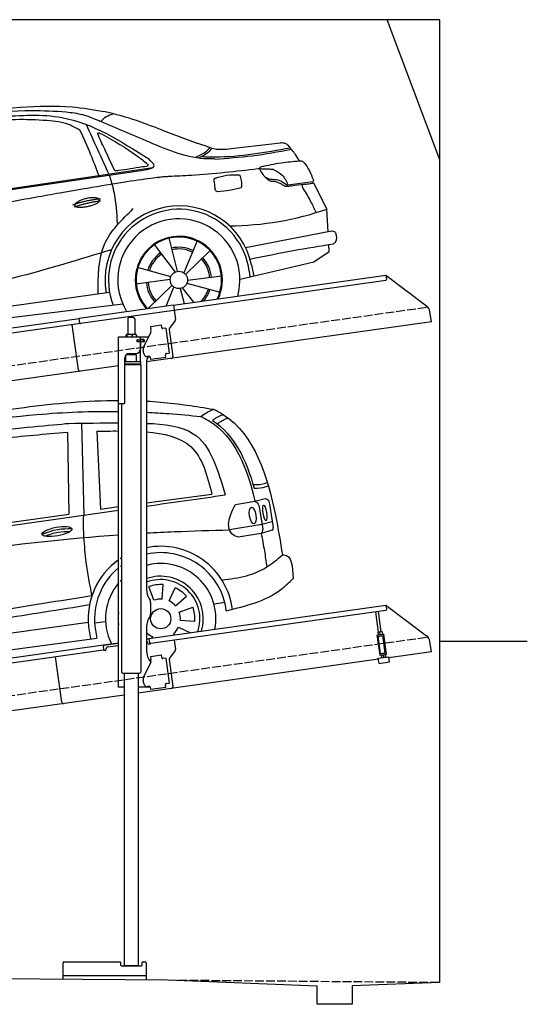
# Model space of a CAD drawing. Extents: x 200 to 6000, y 125 to 5750.
# Tile 2 of 2: x 3100 to 6000, y 125 to 5750. Entities that reach past the tile are written whole.
import ezdxf

# ---------------------------------------------------------------- set-up
doc = ezdxf.new("R2010")
doc.units = 0
doc.header["$LTSCALE"] = 10
doc.header["$MEASUREMENT"] = 0
doc.linetypes.add('GEN3', pattern=[6.25, 5, -1.25])
doc.layers.get('0').update_dxf_attribs({"linetype": 'CONTINUOUS'})
for name, color, linetype in [('3', 6, 'GEN3'), ('CAR', 1, 'CONTINUOUS'), ('SICHTBARE_KANTEN_DIN_', 7, 'CONTINUOUS')]:
    doc.layers.add(name, color=color, linetype=linetype)
doc.layers.add('AM_0', color=7, linetype='CONTINUOUS', lineweight=50)

# ---------------------------------------------------------------- blocks, each defined once
blk = doc.blocks.new('car_150_')
at = {"layer": 'CAR'}
for p, q in [((6993.7, 5277.2), (7129.2, 5288.8)), ((8349.8, 5065.2), (8614.8, 5095.9)), ((5703.5, 4603.8), (7806, 4931.3)), ((5748.6, 4619.9), (7887.1, 4949.3)), ((8659.8, 4857.1), (8801.1, 4877.5)), ((8805, 4869.2), (8883.2, 4720.4)), ((8891.2, 4589.9), (8883.2, 4720.4)), ((7897.5, 4510.1), (8019.3, 4353.9)), ((8033.2, 4358.3), (7982.9, 4548.5)), ((8143.1, 4534), (8068.7, 4350.5)), ((8898.1, 4478.2), (8895.6, 4518.3)), ((8079.5, 4340.6), (8219, 4479.2)), ((8810.7, 4417.6), (8898.1, 4478.2)), ((8391.6, 4316.2), (8810.7, 4417.6)), ((8455.6, 4397.8), (8469.1, 4334.6)), ((7994.7, 4327.2), (7804.9, 4378.7)), ((8286.5, 4333.3), (8090.4, 4305.9)), ((8442.3, 4361.7), (8446.4, 4329.7)), ((7795.4, 4285.5), (7991.5, 4312.9)), ((8002.4, 4278.2), (7867.9, 4144.6)), ((8087.2, 4291.6), (8277, 4240.1)), ((7646, 4233.7), (5761.2, 3956.2)), ((7969.2, 4159.6), (8013.2, 4268.3)), ((8048.7, 4260.5), (8071.6, 4173.8)), ((8127.2, 4182.1), (8062.7, 4264.8)), ((5689.3, 3904.2), (7721.3, 4169.7))]:
    blk.add_line(p, q, dxfattribs=at)
blk.add_circle((8041, 4309.4), 49.6, dxfattribs=at)
for centre, radius, start, end in [((8042.2, 4309.4), 422.7, 12.065, 190.707), ((8042.2, 4309.4), 403.4, 7.4461, 201.5292), ((8307.4, 6330.9), 1710.3, 270.6601, 289.6726), ((8041, 4309.4), 348.9, 345.0424, 211.6777), ((8041, 4309.4), 249, 334.6275, 221.995), ((8041, 4309.4), 244.1, 333.8517, 222.7626), ((8041, 4309.4), 186.2, 124.7762, 163.2667), ((8041, 4309.4), 176.5, 124.6018, 163.1816), ((8041, 4309.4), 186.2, 64.7762, 103.2667), ((8041, 4309.4), 176.5, 64.6018, 103.1816), ((8041, 4309.4), 176.5, 4.6018, 43.1816), ((8041, 4309.4), 186.2, 4.7762, 43.2667), ((8041, 4309.4), 186.2, 184.7762, 223.2667), ((8041, 4309.4), 176.5, 184.6018, 223.1816), ((8041, 4309.4), 176.5, 316.6896, 343.1816), ((8041, 4309.4), 186.2, 320.3371, 343.2667)]:
    blk.add_arc(centre, radius, start, end, dxfattribs=at)
for points, degree, knots in [([(7129.2, 5288.8), (7228.1, 5294.9), (7387.4, 5304.7), (7544.3, 5278.3), (7603.8, 5268.4)], 3, [0, 0, 0, 0, 296.050466, 476.332401, 476.332401, 476.332401, 476.332401]), ([(6590.3, 5194.3), (6790.1, 5231.4), (7055.2, 5280.6), (7323.2, 5267.8), (7389.2, 5264.7)], 3, [0, 0, 0, 0, 605.994997, 803.781644, 803.781644, 803.781644, 803.781644]), ([(7010.2, 5233), (7130.8, 5242.4), (7438, 5266.3), (7702.5, 5100), (7863.2, 4999)], 3, [0, 0, 0, 0, 355.261483, 904.814862, 904.814862, 904.814862, 904.814862]), ([(7389.2, 5264.7), (7420.8, 5260.7), (7486.1, 5252.6), (7547.1, 5227.9), (7578.6, 5215.1)], 3, [0, 0, 0, 0, 95.129403, 196.544102, 196.544102, 196.544102, 196.544102]), ([(7590.1, 5210.4), (7598.8, 5221.2), (7616.6, 5243), (7643.8, 5250.6), (7657.5, 5254.4)], 3, [0, 0, 0, 0, 40.483158, 82.304269, 82.304269, 82.304269, 82.304269]), ([(8191, 5074.7), (8107.9, 5098.3), (7930.3, 5167), (7746.4, 5237.4), (7603.8, 5268.4)], 3, [5.571538, 5.571538, 5.571538, 5.571538, 32.165526, 64.936902, 64.936902, 64.936902, 64.936902]), ([(7280.4, 5213.4), (7220.4, 5216.3), (7078, 5223.2), (6937, 5200.9), (6855.4, 5188)], 3, [0, 0, 0, 0, 179.578451, 426.729981, 426.729981, 426.729981, 426.729981]), ([(7469.5, 5159.8), (7450.1, 5170.8), (7392.1, 5203.7), (7325, 5209.6), (7280.4, 5213.4)], 3, [0, 0, 0, 0, 66.345015, 198.470892, 198.470892, 198.470892, 198.470892]), ([(8238.8, 5002.4), (8225.9, 5001.9), (8097.3, 4997.4), (7874.9, 5091.2), (7673.8, 5175.3), (7578.6, 5215.1)], 3, [0, 0, 0, 0, 38.601997, 385.248101, 697.121472, 697.121472, 697.121472, 697.121472]), ([(7582.2, 4896.4), (7565.7, 4939), (7531.3, 5028.2), (7490.7, 5114.7), (7469.5, 5159.8)], 3, [0, 0, 0, 0, 136.989327, 286.582756, 286.582756, 286.582756, 286.582756]), ([(7575.1, 5131.1), (7572.7, 5136.8), (7566.4, 5151.1), (7582.7, 5144.2), (7592.5, 5140)], 3, [0, 0, 0, 0, 14.214257, 36.026738, 36.026738, 36.026738, 36.026738]), ([(7668, 4935.3), (7650.2, 4969.8), (7620.8, 5036.6), (7588.5, 5099.8), (7575.1, 5131.1)], 3, [2.591518, 2.591518, 2.591518, 2.591518, 14.396583, 24.038621, 24.038621, 24.038621, 24.038621]), ([(7592.5, 5140), (7663.4, 5100.7), (7754.6, 5050.2), (7836.7, 4986.2), (7855.1, 4971.8)], 3, [0, 0, 0, 0, 242.296972, 312.074439, 312.074439, 312.074439, 312.074439]), ([(8213.4, 5067), (8204.8, 5057.5), (8180.8, 5030.7), (8147.4, 5016.7), (8125.8, 5007.6)], 3, [0, 0, 0, 0, 37.936628, 106.922734, 106.922734, 106.922734, 106.922734]), ([(8224.6, 5063.8), (8219.5, 5057.3), (8207.5, 5042.1), (8182.3, 5022), (8161, 5011.9), (8149.7, 5006.6)], 3, [0, 0, 0, 0, 24.71914, 58.083873, 95.394075, 95.394075, 95.394075, 95.394075]), ([(8163.6, 5014.3), (8190.3, 5013.8), (8360.5, 5010.7), (8528.5, 5042.5), (8670.3, 5069.3)], 3, [0, 0, 0, 0, 79.824219, 510.28314, 510.28314, 510.28314, 510.28314]), ([(8191, 5074.7), (8205.8, 5069.3), (8256.7, 5050.7), (8311.1, 5059.2), (8349.8, 5065.2)], 3, [0, 0, 0, 0, 46.804205, 160.961784, 160.961784, 160.961784, 160.961784]), ([(8659.2, 5083.2), (8653.8, 5087.2), (8640.8, 5096.8), (8624.4, 5096.2), (8614.8, 5095.9)], 3, [0, 0, 0, 0, 19.609343, 47.348199, 47.348199, 47.348199, 47.348199]), ([(8723.8, 4994.4), (8716.5, 5006.5), (8697.8, 5038.1), (8673.9, 5066), (8659.2, 5083.2)], 3, [0, 0, 0, 0, 42.278278, 110.016544, 110.016544, 110.016544, 110.016544]), ([(8240.9, 5001), (8312.1, 5006.7), (8458.8, 5018.5), (8603.3, 5046.3), (8677.8, 5060.7)], 3, [0, 0, 0, 0, 213.973217, 441.202015, 441.202015, 441.202015, 441.202015]), ([(7827.4, 4952.7), (7804.1, 4948.8), (7758.6, 4941.2), (7712.9, 4934.3), (7690.7, 4930.9)], 3, [0, 0, 0, 0, 70.948783, 138.444185, 138.444185, 138.444185, 138.444185]), ([(7806, 4931.3), (7851.9, 4937.1), (7921.3, 4946), (7877.9, 4985.6), (7863.2, 4999)], 3, [0, 0, 0, 0, 93.644646, 141.842533, 141.842533, 141.842533, 141.842533]), ([(7855.1, 4971.8), (7856.9, 4969.4), (7866.6, 4956.8), (7844.9, 4954.5), (7827.4, 4952.7)], 3, [0, 0, 0, 0, 8.218705, 42.579443, 42.579443, 42.579443, 42.579443]), ([(8499.4, 4953.2), (8499.6, 4954.1), (8500.1, 4956.8), (8502.7, 4957.8), (8504.4, 4958.4)], 3, [0, 0, 0, 0, 2.821477, 7.666518, 7.666518, 7.666518, 7.666518]), ([(8514.3, 4920.1), (8507.6, 4929.7), (8500.3, 4940.1), (8499.5, 4952.2), (8499.4, 4953.2)], 3, [0, 0, 0, 0, 33.566473, 36.446484, 36.446484, 36.446484, 36.446484]), ([(8504.4, 4958.4), (8507.8, 4959.8), (8513.2, 4962), (8519, 4963.1), (8521.1, 4963.5)], 3, [0, 0, 0, 0, 10.993467, 17.505662, 17.505662, 17.505662, 17.505662]), ([(8521.1, 4963.5), (8558.7, 4971.4), (8629.4, 4986.3), (8701.3, 4992.4), (8734.9, 4995.3)], 3, [0, 0, 0, 0, 115.283952, 216.335245, 216.335245, 216.335245, 216.335245]), ([(8734.9, 4995.3), (8735.5, 4995.3), (8742.3, 4994.7), (8774, 4959.5), (8789.9, 4921.4), (8803.6, 4888.9)], 3, [0, 0, 0, 0, 1.734697, 20.495648, 128.700618, 128.700618, 128.700618, 128.700618]), ([(7687.8, 4631.1), (7684.2, 4688.1), (7678.4, 4781.5), (7650.4, 4870.6), (7639.4, 4905.3)], 3, [0, 0, 0, 0, 170.454794, 279.374153, 279.374153, 279.374153, 279.374153]), ([(7690.7, 4930.9), (7682.9, 4929), (7673.3, 4926.7), (7668.9, 4934), (7668, 4935.3)], 3, [0, 0, 0, 0, 20.033107, 24.561149, 24.561149, 24.561149, 24.561149]), ([(8489.1, 4946.9), (8362.2, 4931.3), (8192.7, 4910.5), (8022.3, 4901.3), (7979.4, 4899)], 3, [0, 0, 0, 0, 383.276615, 511.9713, 511.9713, 511.9713, 511.9713]), ([(8244.9, 4892.1), (8266.5, 4899), (8311.3, 4913.4), (8358.3, 4912.8), (8382.6, 4912.4)], 3, [0, 0, 0, 0, 67.706114, 140.005181, 140.005181, 140.005181, 140.005181]), ([(8382.6, 4912.4), (8386.9, 4901.5), (8396, 4877.8), (8394.2, 4852.5), (8393.3, 4838.9)], 3, [0, 0, 0, 0, 34.900949, 75.090232, 75.090232, 75.090232, 75.090232]), ([(8645.2, 4860.1), (8634.4, 4868.9), (8603, 4892.4), (8542.9, 4879.7), (8521, 4910.7), (8514.3, 4920.1)], 3, [0.658544, 0.658544, 0.658544, 0.658544, 4.748765, 12.290755, 15.589596, 15.589596, 15.589596, 15.589596]), ([(8581.1, 4874.9), (8574.1, 4874.8), (8553.6, 4874.6), (8539.3, 4890.4), (8529.9, 4900.7)], 3, [0, 0, 0, 0, 20.376363, 59.606847, 59.606847, 59.606847, 59.606847]), ([(8578.5, 4942.4), (8595.8, 4933.8), (8633.1, 4915.4), (8650.5, 4877.5), (8659.8, 4857.1)], 3, [0, 0, 0, 0, 56.143574, 121.02194, 121.02194, 121.02194, 121.02194]), ([(8245.8, 4892.2), (8242.8, 4891.2), (8235.4, 4888.9), (8236.5, 4880.8), (8237.1, 4876.1)], 3, [0, 0, 0, 0, 8.69426, 20.870259, 20.870259, 20.870259, 20.870259]), ([(8393.3, 4838.9), (8371.3, 4832.7), (8327.5, 4820.2), (8282.1, 4816.4), (8259.4, 4814.5)], 3, [0, 0, 0, 0, 68.25117, 136.398239, 136.398239, 136.398239, 136.398239]), ([(8629.7, 4855.7), (8623.1, 4860), (8608.2, 4869.6), (8590.8, 4873), (8581.1, 4874.9)], 3, [0, 0, 0, 0, 23.382166, 52.652276, 52.652276, 52.652276, 52.652276]), ([(8664.2, 4847.7), (8660, 4847.2), (8647.9, 4845.9), (8636.9, 4851.8), (8629.7, 4855.7)], 3, [0, 0, 0, 0, 12.334473, 36.077303, 36.077303, 36.077303, 36.077303]), ([(8645.2, 4860.1), (8647, 4858.9), (8651.5, 4856.3), (8656.7, 4856.7), (8659.8, 4857.1)], 3, [0.11133, 0.11133, 0.11133, 0.11133, 0.733961, 1.64284, 1.64284, 1.64284, 1.64284]), ([(8752.5, 4860.5), (8727.9, 4857.2), (8698.8, 4853.2), (8669.8, 4848.6), (8664.2, 4847.7)], 3, [0, 0, 0, 0, 7.10149, 8.807008, 8.807008, 8.807008, 8.807008]), ([(8759.3, 4861.5), (8751.5, 4860.6), (8734.7, 4858.6), (8743.2, 4843.3), (8747.8, 4835.1)], 3, [0, 0, 0, 0, 18.78232, 40.52492, 40.52492, 40.52492, 40.52492]), ([(8757.3, 4861.2), (8766.9, 4862.5), (8782.9, 4864.6), (8798.7, 4867.9), (8805, 4869.2)], 3, [0, 0, 0, 0, 29.138804, 48.348385, 48.348385, 48.348385, 48.348385]), ([(8803.6, 4888.9), (8804.6, 4886.7), (8806.7, 4882.3), (8803, 4879.1), (8801.1, 4877.5)], 3, [0, 0, 0, 0, 6.560892, 13.117252, 13.117252, 13.117252, 13.117252]), ([(8260.3, 4814.7), (8256.8, 4815.3), (8246, 4817.1), (8244, 4829), (8242.7, 4837)], 3, [0, 0, 0, 0, 9.934216, 31.059147, 31.059147, 31.059147, 31.059147]), ([(8747.8, 4835.1), (8762.5, 4811.6), (8789.4, 4768.5), (8811, 4722.5), (8820.8, 4701.6)], 3, [0, 0, 0, 0, 83.27798, 152.299671, 152.299671, 152.299671, 152.299671]), ([(7442.5, 4729.7), (7440.4, 4737.7), (7458.8, 4757), (7537.7, 4789), (7634.5, 4769.9), (7553.7, 4725.9), (7469.8, 4714.2), (7444.6, 4721.7), (7442.5, 4729.7)], 5, [0, 0, 0, 0, 0, 0, 0.300106, 0.500106, 0.700106, 1, 1, 1, 1, 1, 1]), ([(7581.1, 4224.1), (7579.8, 4324.9), (7577.1, 4516.8), (7713.1, 4650.8), (7777.7, 4714.5)], 3, [0, 0, 0, 0, 288.299349, 549.189347, 549.189347, 549.189347, 549.189347]), ([(8935.7, 4582.7), (8934.4, 4584.7), (8925.5, 4598.3), (8907, 4593.8), (8891.2, 4589.9)], 3, [0, 0, 0, 0, 6.947087, 47.332504, 47.332504, 47.332504, 47.332504]), ([(8922.6, 4523), (8927.9, 4526.8), (8946.9, 4540.2), (8940.4, 4564.9), (8935.7, 4582.7)], 3, [0, 0, 0, 0, 18.607322, 66.126339, 66.126339, 66.126339, 66.126339]), ([(8446.2, 4431.7), (8528.5, 4449), (8686.8, 4482.3), (8846.1, 4509.8), (8922.6, 4523)], 3, [0, 0, 0, 0, 252.396589, 485.064773, 485.064773, 485.064773, 485.064773]), ([(7654.8, 4478.5), (7470.6, 4420.5), (6844.5, 4223.3), (6193.7, 4129.8), (5734.4, 4063.7)], 3, [0, 0, 0, 0, 579.00444, 1967.110779, 1967.110779, 1967.110779, 1967.110779])]:
    blk.add_open_spline(points, degree=degree, knots=knots, dxfattribs=at)
for points, degree in [([(7639.4, 4905.3), (7594.8, 5000.9), (7550.3, 5096.5), (7505.7, 5192.1)], 3), ([(7979.4, 4899), (7725, 4888.3), (5338.8, 4399.4)], 2), ([(8578.5, 4942.4), (8576.8, 4945.2), (8489.1, 4946.9)], 2), ([(8237.1, 4876.1), (8239, 4863.1), (8240.8, 4850), (8242.7, 4837)], 3), ([(8805, 4869.2), (8803.7, 4871.9), (8802.4, 4874.7), (8801.1, 4877.5)], 3), ([(7432.9, 4733.6), (7502, 4760.2), (7591.2, 4770)], 2), ([(7441.9, 4722), (7513, 4747.3), (7590.2, 4757.9)], 2), ([(8891.2, 4589.9), (8734.4, 4558.1), (8577.5, 4526.3), (8420.6, 4494.5)], 3)]:
    blk.add_open_spline(points, degree=degree, dxfattribs=at)
blk = doc.blocks.new('CAR_EG')
at = {"layer": 'CAR'}
for p, q in [((34639.7, 2740.1), (34652.1, 2215)), ((34559.8, 2688), (34567.6, 2220.6)), ((34726.8, 2694.7), (34748.7, 2249.2)), ((35011.8, 2284.1), (35385, 2333.6)), ((35630.7, 2294.7), (35688.5, 2309)), ((34748.7, 2249.2), (34851.8, 2262.9)), ((35518.8, 2275.9), (35630.7, 2294.7)), ((35655.1, 2262.7), (35674.7, 2133.9)), ((35714.1, 2277.1), (35734.7, 2143.7)), ((33852.2, 2120.1), (34567.6, 2220.6)), ((35670.5, 2160.2), (35485.3, 2130)), ((35729.9, 2176.6), (35670.5, 2160.2)), ((35666.2, 2110), (35534.7, 2089.5)), ((35729.3, 2128.1), (35666.2, 2110)), ((35053.8, 1727.9), (35025.3, 1806.1)), ((35100, 1734.4), (35105.8, 1817.4)), ((35139.6, 1724.2), (35174.8, 1799.6)), ((35176.9, 1696.1), (35239.7, 1750.7)), ((35197.6, 1660.9), (35275.8, 1689.3)), ((35399.1, 1708.7), (35459.1, 1717.1)), ((32765, 1337.2), (34678.2, 1603.8)), ((34680.4, 1576.3), (34691.1, 1507.2)), ((34716.5, 1598.7), (34776.5, 1607.1)), ((34716.8, 1579.5), (34728.2, 1512.2)), ((34980.2, 1630.3), (34978.9, 1630.4)), ((35193.9, 1575), (35262.7, 1542.9)), ((35204.1, 1614.6), (35287.1, 1608.8)), ((35044.7, 1520.8), (35040.5, 1511.7)), ((35165.8, 1537.8), (35172.3, 1530.2)), ((32742.6, 1242.5), (34728.2, 1512.2))]:
    blk.add_line(p, q, dxfattribs=at)
blk.add_circle((35092.2, 1622.5), 57.7, dxfattribs=at)
for centre, radius, start, end in [((35091.7, 1622.4), 413.9, 7.4502, 101.132), ((35091.7, 1622.4), 413.9, 122.5773, 124.0774), ((35092.1, 1622.5), 377.8, 6.9984, 102.2781), ((35091.7, 1622.4), 413.9, 125.4253, 186.406), ((35092.1, 1622.5), 377.8, 129.5051, 186.5391), ((35092.1, 1622.5), 377.8, 126.2281, 127.9499), ((35092.2, 1622.5), 315.6, 349.0523, 104.7507), ((35092.2, 1622.5), 242.9, 343.0405, 109.3227), ((35092.2, 1622.5), 315.6, 139.5971, 206.9477), ((35092.2, 1622.5), 315.6, 135.0283, 137.4054), ((35092.2, 1622.5), 223.8, 340.7386, 111.0496), ((35092.2, 1622.5), 195.4, 86, 110), ((35092.2, 1622.5), 195.4, 41, 65), ((35092.2, 1622.5), 112.2, 86, 110), ((35092.2, 1622.5), 112.2, 41, 65), ((35092.2, 1622.5), 195.4, 356, 20), ((35092.2, 1622.5), 242.9, 171.7421, 188.2579), ((35092.2, 1622.5), 112.2, 356, 20), ((35092.2, 1622.5), 112.2, 311, 335), ((35092.2, 1622.5), 112.2, 224.2663, 245)]:
    blk.add_arc(centre, radius, start, end, dxfattribs=at)
for centre, major_axis, ratio in [((35618.1, 2211.7), (-7.7, 47.6), 0.380274), ((35686.7, 2227.1), (-7.2, 44.5), 0.21161), ((34499.5, 2120.6), (-85, -15.3), 0.28676)]:
    blk.add_ellipse(centre, major_axis=major_axis, ratio=ratio, dxfattribs=at)
for points, knots in [([(33596.2, 2718.6), (33833.8, 2759.2), (34248.6, 2830.2), (34671.7, 2869.7), (34851.8, 2870.2)], [0, 0, 0, 0, 724.09838, 1264.268143, 1264.268143, 1264.268143, 1264.268143]), ([(35011.8, 2866.1), (35038.1, 2864.7), (35166.1, 2855.5), (35293.3, 2835.6), (35394.4, 2819.7)], [1424.465745, 1424.465745, 1424.465745, 1424.465745, 1503.595542, 1810.064944, 1810.064944, 1810.064944, 1810.064944]), ([(35321.7, 2778.2), (35342.8, 2792.7), (35366, 2808.7), (35392, 2818.8), (35394.4, 2819.7)], [0, 0, 0, 0, 76.349046, 83.782466, 83.782466, 83.782466, 83.782466]), ([(35394.4, 2819.7), (35413.4, 2809.6), (35623.4, 2697.4), (35727.5, 2349.6), (35775.9, 2061.2), (35787.3, 1987)], [0, 0, 0, 0, 64.276315, 710.727442, 938.589682, 938.589682, 938.589682, 938.589682]), ([(33641.3, 2687.7), (33888.6, 2727.9), (34289.4, 2793.1), (34696.2, 2808.8), (34851.8, 2807)], [0, 0, 0, 0, 750.99467, 1217.35525, 1217.35525, 1217.35525, 1217.35525]), ([(35011.8, 2802.3), (35054.1, 2800.3), (35157.6, 2794), (35260.7, 2784.1), (35321.7, 2778.2)], [1377.255793, 1377.255793, 1377.255793, 1377.255793, 1504.323614, 1688.05271, 1688.05271, 1688.05271, 1688.05271]), ([(35321.7, 2778.2), (35336.3, 2770.8), (35510.1, 2682.4), (35587.5, 2480.4), (35630.7, 2294.7)], [0, 0, 0, 0, 48.860332, 582.287096, 582.287096, 582.287096, 582.287096]), ([(35387.3, 2755), (35405.2, 2768.5), (35425, 2782.3), (35447.9, 2789.2), (35447.9, 2789.2)], [11.054346, 11.054346, 11.054346, 11.054346, 77.145156, 82.826799, 82.826799, 82.826799, 82.826799]), ([(35415.1, 2735.6), (35432.4, 2748.6), (35451.7, 2761.7), (35473.8, 2768.4), (35477.3, 2769.4)], [13.409392, 13.409392, 13.409392, 13.409392, 77.145156, 82.826799, 82.826799, 82.826799, 82.826799]), ([(33203.6, 2456.4), (33274.2, 2503.5), (33505.2, 2604.9), (34003.4, 2687.4), (34469.5, 2730.1), (34567.3, 2738.8)], [0, 0, 0, 0, 57.768711, 889.406275, 1467.79431, 1467.79431, 1467.79431, 1467.79431]), ([(35011.8, 2738.7), (35109.5, 2735.6), (35350.5, 2712.4), (35419.6, 2471.8), (35460.3, 2330)], [442.147822, 442.147822, 442.147822, 442.147822, 716.95363, 1111.278446, 1111.278446, 1111.278446, 1111.278446]), ([(33855.2, 2598.7), (33961.7, 2617.6), (34195, 2659.1), (34431.3, 2677.8), (34559.8, 2688)], [0, 0, 0, 0, 324.185882, 710.565468, 710.565468, 710.565468, 710.565468]), ([(35011.8, 2690), (35108.9, 2682.3), (35306.7, 2639.4), (35358.1, 2438.7), (35385, 2333.6)], [277.078801, 277.078801, 277.078801, 277.078801, 547.768352, 845.442932, 845.442932, 845.442932, 845.442932]), ([(35620, 2390.1), (35643.9, 2386.1), (35679.3, 2392.1), (35696.9, 2398.4), (35700.1, 2401.6)], [16.339016, 16.339016, 16.339016, 16.339016, 83.836398, 97.62384, 97.62384, 97.62384, 97.62384]), ([(35626.2, 2367.7), (35650.3, 2368), (35676.3, 2369.6), (35702.4, 2381.4), (35706.2, 2383.7)], [14.612863, 14.612863, 14.612863, 14.612863, 83.836398, 97.62384, 97.62384, 97.62384, 97.62384]), ([(35688.3, 2309.2), (35693.6, 2308.1), (35709.1, 2304.7), (35712.1, 2288.1), (35714.1, 2277.1)], [0, 0, 0, 0, 15.105317, 44.64506, 44.64506, 44.64506, 44.64506]), ([(35534.7, 2089.5), (35521, 2094.1), (35499.1, 2101.5), (35473.5, 2149.2), (35486.8, 2212.3), (35509.3, 2257.1), (35518.8, 2275.9)], [0, 0, 0, 0, 41.338963, 66.388398, 154.515785, 218.271425, 218.271425, 218.271425, 218.271425]), ([(35630.7, 2294.7), (35634.1, 2292.5), (35645.7, 2285.2), (35651.1, 2272.1), (35654.9, 2263)], [0, 0, 0, 0, 11.938041, 40.636138, 40.636138, 40.636138, 40.636138]), ([(34653.8, 2086.3), (34652.7, 2107), (34650.4, 2149.9), (34651.5, 2192.8), (34652.1, 2215)], [0, 0, 0, 0, 62.134738, 128.77888, 128.77888, 128.77888, 128.77888]), ([(34414.7, 2105.9), (34444.4, 2117), (34498.7, 2137.2), (34556.5, 2137.7), (34582.7, 2138)], [0, 0, 0, 0, 94.349912, 172.189199, 172.189199, 172.189199, 172.189199]), ([(35729.9, 2128.6), (35731.5, 2130.3), (35735.3, 2134.4), (35735, 2140), (35734.8, 2143.3)], [0, 0, 0, 0, 6.733157, 16.071322, 16.071322, 16.071322, 16.071322]), ([(32657.7, 1810.8), (32801.3, 1833.7), (33529.6, 1949.8), (34261.4, 2059.7), (34851.8, 2102.1)], [0, 0, 0, 0, 436.512598, 2212.794207, 2212.794207, 2212.794207, 2212.794207]), ([(34429.5, 2094.8), (34454.7, 2104.1), (34502, 2120.2), (34552, 2121.5), (34575.3, 2121.7)], [14.4466, 14.4466, 14.4466, 14.4466, 94.349912, 163.782287, 163.782287, 163.782287, 163.782287]), ([(34699.2, 1755.6), (34687.1, 1818.8), (34666.1, 1928.2), (34657.5, 2039.3), (34653.8, 2086.3)], [0, 0, 0, 0, 192.694408, 334.004566, 334.004566, 334.004566, 334.004566]), ([(35011.8, 2112.5), (35064.7, 2115.5), (35222.4, 2123.3), (35380.3, 2127.3), (35485.3, 2130)], [2373.184352, 2373.184352, 2373.184352, 2373.184352, 2532.063256, 2847.072184, 2847.072184, 2847.072184, 2847.072184]), ([(35666.2, 2110), (35669, 2112.8), (35675.5, 2119.3), (35675, 2128.6), (35674.7, 2133.9)], [0, 0, 0, 0, 11.437525, 26.438325, 26.438325, 26.438325, 26.438325]), ([(35666.2, 2110), (35672.7, 2076.7), (35685, 2013.1), (35693.7, 1949), (35697.9, 1918.4)], [0, 0, 0, 0, 101.656984, 194.273962, 194.273962, 194.273962, 194.273962]), ([(35441.3, 1844.4), (35489, 1850), (35578.3, 1860.3), (35697.6, 1911.2), (35758.5, 1962.6), (35787.2, 1987)], [0, 0, 0, 0, 143.496133, 268.98521, 381.663458, 381.663458, 381.663458, 381.663458]), ([(35787.2, 1987), (35790.1, 1987.2), (35842.2, 1991.7), (35845.3, 1919.7), (35848.1, 1851.6)], [0, 0, 0, 0, 8.375582, 154.052329, 154.052329, 154.052329, 154.052329]), ([(35467.1, 1668.5), (35579.2, 1695.7), (35722.4, 1730.4), (35825.7, 1830), (35848.1, 1851.6)], [0, 0, 0, 0, 334.651477, 427.31153, 427.31153, 427.31153, 427.31153]), ([(32711.4, 1460.7), (32972.1, 1496.8), (33450.2, 1562.9), (34112.9, 1660.8), (34514.4, 1725.8), (34699.2, 1755.6)], [0, 0, 0, 0, 789.48509, 1447.853915, 2009.615295, 2009.615295, 2009.615295, 2009.615295]), ([(32738.3, 1414.9), (32999, 1451), (33477.1, 1517.1), (34126.3, 1613), (34514.4, 1675.6), (34685.8, 1703.3)], [0, 0, 0, 0, 789.48509, 1447.853915, 1968.782349, 1968.782349, 1968.782349, 1968.782349])]:
    blk.add_open_spline(points, degree=3, knots=knots, dxfattribs=at)
for points in [[(34567.3, 2738.8), (34660.7, 2740.2), (34754.2, 2741.5), (34851.8, 2741.2)], [(35387.3, 2755), (35513.1, 2675.3), (35581.5, 2528.6), (35626.2, 2367.7)], [(34726.8, 2694.7), (34767.9, 2695), (34809.1, 2695.3), (34851.8, 2695.1)], [(35011.8, 2266.3), (35161.3, 2287.5), (35310.8, 2308.7), (35460.3, 2330)], [(32710, 1939.3), (33423.9, 2040.7), (34137.9, 2142.1), (34851.8, 2243.5)]]:
    blk.add_open_spline(points, degree=3, dxfattribs=at)

msp = doc.modelspace()

# ---------------------------------------------------------------- linework, layer by layer
for p, q in [((5500, 4950), (5200, 5750)), ((3979, 4119.4), (5192.1, 4289.9)), ((5192.1, 4289.9), (5195.6, 4265.1)), ((5192.1, 4289.9), (5424, 4115.1)), ((5191.3, 4259.5), (3980.2, 4089.3)), ((3439.2, 4044.5), (3978.9, 4120.4)), ((3978.9, 4120.4), (3983.2, 4089.7)), ((3980.2, 4089.3), (3446.5, 4014.3)), ((3727.2, 4050.6), (3747.2, 4050.6)), ((3983.2, 4089.7), (3990.3, 4039.3)), ((5451.7, 4023.4), (5443.4, 4082.1)), ((960.5, 3695.2), (3439.3, 4043.6)), ((3446.5, 4014.3), (960.5, 3664.9)), ((3435.1, 3750.1), (3398.9, 4007.6)), ((3443.1, 4016.8), (3439.2, 4044.5)), ((3717.2, 4040.6), (3717.2, 3950.6)), ((3757.2, 4040.6), (3757.2, 3950.6)), ((5451.7, 4023.4), (3825.2, 3794.8)), ((3847.1, 3997.9), (3909.5, 4006.6)), ((3847.1, 3997.9), (3849.4, 3982)), ((3911.8, 3990.8), (3909.5, 4006.6)), ((3988.3, 4031.9), (3955, 3987.7)), ((3665.2, 3937.6), (3836.6, 3937.6)), ((3665.2, 3557.6), (3665.2, 3937.6)), ((3707.3, 3948.2), (3707.3, 3937.6)), ((3728, 3950.6), (3710, 3950.6)), ((3713, 3948.2), (3713, 3937.6)), ((3755, 3950.6), (3728, 3950.6)), ((3742.9, 3948.2), (3742.9, 3937.6)), ((3764.7, 3950.6), (3755, 3950.6)), ((3767.1, 3948.2), (3767.1, 3937.6)), ((3790.2, 3922.1), (3790.2, 3937.6)), ((3809, 3883.5), (3846.5, 3957.1)), ((3850, 3977.8), (3849.4, 3982)), ((3911.8, 3990.8), (3911.9, 3989.8)), ((3917.5, 3985.5), (3918.5, 3985.7)), ((3934.4, 3987.9), (3918.5, 3985.7)), ((3934.4, 3987.9), (3954.4, 3845.3)), ((3953.1, 3980.3), (3974.8, 3826)), ((3773.8, 3921.6), (3770.2, 3921.6)), ((3808.2, 3909.6), (3770.3, 3909.6)), ((3771.2, 3911.8), (3771.2, 3919)), ((3773.8, 3921.6), (3786.2, 3921.6)), ((3786.2, 3909.1), (3773.8, 3909.1)), ((3774.2, 3921.6), (3774.2, 3909.6)), ((3788.2, 3921.6), (3786.2, 3921.6)), ((3788.2, 3921.6), (3789.2, 3921.6)), ((3789.2, 3927.6), (3789.2, 3924.6)), ((3789.9, 3921.6), (3789.2, 3921.6)), ((3789.2, 3909.6), (3789.2, 3921.6)), ((3789.2, 3906.1), (3789.2, 3867.6)), ((3807.5, 3921.6), (3789.9, 3921.6)), ((3809.2, 3922.1), (3790.2, 3922.1)), ((3790.2, 3794.7), (3790.2, 3909.1)), ((3809.2, 3909.1), (3790.2, 3909.1)), ((3807.5, 3921.6), (3808.2, 3921.6)), ((3808.2, 3909.6), (3808.2, 3921.6)), ((3810.2, 3921.1), (3810.2, 3910.1)), ((3767.2, 3834.6), (3707.2, 3833.9)), ((3707.2, 3794.7), (3707.2, 3833.9)), ((3719.2, 3834), (3719.2, 3841.6)), ((3726.2, 3842.6), (3764.2, 3842.6)), ((3755.2, 3834.5), (3755.2, 3842.6)), ((3767.2, 3794.6), (3767.2, 3834.6)), ((3808.3, 3843), (3805.5, 3862.8)), ((3838.8, 3827.1), (3830.9, 3825.9)), ((3933.3, 3837.3), (3933.5, 3836.3)), ((3935.7, 3820.5), (3933.5, 3836.3)), ((3938.6, 3843.1), (3937.6, 3842.9)), ((3938.6, 3843.1), (3954.4, 3845.3)), ((3665.2, 3772.4), (960.5, 3392.2)), ((3701.2, 3560.6), (3701.2, 3817.6)), ((3792.2, 3794.6), (3701.2, 3794.6)), ((3792.2, 3781.4), (3701.2, 3781.4)), ((3789.2, 3779.6), (3701.2, 3779.6)), ((3792.2, 3777.9), (3701.2, 3777.9)), ((3789.2, 3779.6), (3792.2, 3781.4)), ((3789.2, 3779.6), (3792.2, 3777.9)), ((3790.2, 3779.1), (3790.2, 3780.2)), ((3792.2, 3781.4), (3792.2, 3794.6)), ((3792.2, 3777.9), (3792.3, 2021.6)), ((3825.2, 3802.6), (3825.2, 2494.3)), ((3844.5, 3822.8), (3846.6, 3807.9)), ((3935.7, 3820.5), (3846.6, 3807.9)), ((3665.2, 1937.6), (3665.2, 3557.6)), ((3665.2, 3557.6), (3698.2, 3557.6)), ((3682.2, 3557.6), (3682.3, 2021.6)), ((3838.6, 2444.3), (3844.8, 2433.4)), ((3848.2, 2420.9), (3848.2, 2354.3)), ((3825.2, 2212.8), (5192.1, 2404.9)), ((5191.3, 2374.5), (3849.5, 2185.9)), ((5150.1, 2250.9), (5133.9, 2366.4)), ((5166, 2253.1), (5149.7, 2368.6)), ((5193.2, 2397), (5192.1, 2404.9)), ((5192.1, 2404.9), (5424, 2230.1)), ((5193.2, 2397), (5195.6, 2380.1)), ((3844.8, 2341.8), (3838.6, 2331)), ((3825.2, 2281), (3825.2, 2144.7)), ((5146.9, 2250.4), (5146.2, 2249.9)), ((5169.2, 2253.5), (5146.9, 2250.4)), ((5159.9, 2238.8), (5158.2, 2250.5)), ((5169.2, 2253.5), (5170, 2253.2)), ((5170, 2253.2), (5171.9, 2239.4)), ((3840.9, 2211), (3825.2, 2208.7)), ((3843.8, 2190.2), (3840.4, 2214.9)), ((3983.2, 2204.7), (3990.3, 2154.3)), ((5140.3, 2234.5), (5179.9, 2240.1)), ((5140.3, 2234.5), (5156.6, 2118.7)), ((5141.4, 2226.6), (5181, 2232.2)), ((5146.2, 2249.9), (5148.2, 2236.1)), ((5161.8, 2128.5), (5147.9, 2227.5)), ((5149, 2235.7), (5148.2, 2236.1)), ((5171.2, 2238.9), (5171.9, 2239.4)), ((5188.4, 2132.2), (5174.5, 2231.3)), ((5196.2, 2124.2), (5179.9, 2240.1)), ((5451.7, 2138.4), (5443.4, 2197.1)), ((960.5, 1810.2), (3577.9, 2178)), ((3577.2, 2147.6), (960.5, 1779.9)), ((3577.9, 2178), (3665.2, 2190.3)), ((3577.9, 2178), (3579.1, 2170.1)), ((3665.2, 2186.3), (3578.5, 2174.1)), ((3581.4, 2153.3), (3579.1, 2170.1)), ((3584.7, 2147.7), (3589.7, 2148.4)), ((3593.9, 2154), (3593.8, 2155)), ((3602.3, 2166.3), (3665.2, 2175.2)), ((3831.5, 2188.4), (3831.6, 2187.4)), ((3837.3, 2183.2), (3842.2, 2183.9)), ((3988.3, 2146.9), (3955, 2102.7)), ((5451.7, 2138.4), (5209.1, 2104.3)), ((3341, 1851.9), (3304.8, 2109.4)), ((3341, 1851.9), (3304.8, 2109.4)), ((3838.6, 2094.7), (3848.6, 2077.3)), ((3847.1, 2112.9), (3909.5, 2121.6)), ((3847.1, 2112.9), (3849.4, 2097)), ((3850, 2092.8), (3849.4, 2097)), ((3911.8, 2105.8), (3909.5, 2121.6)), ((3911.8, 2105.8), (3911.9, 2104.8)), ((3917.5, 2100.5), (3918.5, 2100.7)), ((3934.4, 2102.9), (3918.5, 2100.7)), ((3934.4, 2102.9), (3954.4, 1960.3)), ((3953.1, 2095.3), (3974.8, 1941)), ((5149.7, 2096), (3966.3, 1929.7)), ((5148.7, 2102.6), (5208.1, 2111)), ((5152.9, 2072.9), (5148.7, 2102.6)), ((5152.9, 2072.9), (5212.3, 2081.3)), ((5155.5, 2126.6), (5195.1, 2132.2)), ((5156.6, 2118.7), (5196.2, 2124.2)), ((5161.8, 2128.5), (5188.4, 2132.2)), ((5165.2, 2119.9), (5164.6, 2119.3)), ((5164.6, 2119.3), (5166.5, 2105.5)), ((5167.3, 2105.2), (5166.5, 2105.5)), ((5167.3, 2128.3), (5167.2, 2129.2)), ((5176.6, 2120), (5178.2, 2108.3)), ((5183.2, 2130.5), (5183.1, 2131.5)), ((5187.5, 2123), (5188.3, 2122.7)), ((5188.3, 2122.7), (5190.3, 2108.9)), ((5189.6, 2108.4), (5190.3, 2108.9)), ((5212.3, 2081.3), (5208.1, 2111)), ((3809, 1998.5), (3846.5, 2072.1)), ((3689.3, 2014.6), (3682.3, 2021.6)), ((3785.3, 2014.6), (3689.3, 2014.6)), ((3697.3, 2014.6), (3697.4, 348.6)), ((3777.3, 2014.6), (3777.4, 348.7)), ((3785.3, 2014.6), (3792.3, 2021.6)), ((3808.3, 1958), (3805.5, 1977.8)), ((3697.3, 1937.6), (3665.2, 1937.6)), ((3844.5, 1937.6), (3777.3, 1937.6)), ((3966.3, 1929.7), (3777.3, 1903.1)), ((3838.8, 1942.1), (3830.9, 1940.9)), ((3844.5, 1937.8), (3846.6, 1922.9)), ((3935.7, 1935.5), (3846.6, 1922.9)), ((3933.3, 1952.3), (3933.5, 1951.3)), ((3935.7, 1935.5), (3933.5, 1951.3)), ((3938.6, 1958.1), (3937.6, 1957.9)), ((3938.6, 1958.1), (3954.4, 1960.3)), ((3697.3, 1891.9), (960.5, 1507.2)), ((3347.4, 269.7), (3347.4, 362.6)), ((3352.4, 367.6), (3672.4, 367.6)), ((3677.4, 347.6), (3677.4, 362.6)), ((3792.4, 342.6), (3682.4, 342.6)), ((3698.4, 347.6), (3697.4, 348.6)), ((3698.4, 347.6), (3776.4, 347.6)), ((3711.4, 347.6), (3711.4, 342.6)), ((3763.4, 347.6), (3763.4, 342.6)), ((3776.4, 347.6), (3777.4, 348.7)), ((3797.4, 362.6), (3797.4, 347.6)), ((3802.4, 367.6), (3817.4, 367.6)), ((3822.4, 362.6), (3822.4, 265.2)), ((200, 300), (3945, 264)), ((3822.4, 287.6), (3347.4, 287.6)), ((3945, 264), (4800, 229.9)), ((4800, 125), (4800, 229.9)), ((5500, 250), (4999.5, 229.9)), ((4999.5, 229.9), (5000, 125)), ((5000, 125), (4800, 125))]:
    msp.add_line(p, q)
for points in [[(3844.5, 3822.8, 0), (3844.5, 3822.8, 0), (3844.5, 3822.8, 0), (3844.5, 3822.8, 0), (3844.5, 3822.8, 0), (3844.5, 3822.8, 0), (3844.5, 3822.8, 0), (3844.5, 3822.8, 0), (3844.5, 3822.9, 0), (3844.5, 3822.9, 0), (3844.5, 3822.9, 0), (3844.5, 3822.9, 0), (3844.5, 3822.9, 0), (3844.5, 3822.9, 0), (3844.5, 3822.9, 0), (3844.5, 3822.9, 0), (3844.5, 3822.9, 0), (3844.5, 3822.9, 0), (3844.5, 3822.9, 0), (3844.5, 3822.9, 0), (3844.5, 3822.9, 0), (3844.5, 3823, 0), (3844.5, 3823, 0), (3844.5, 3823, 0), (3844.4, 3823, 0), (3844.4, 3823, 0), (3844.4, 3823, 0), (3844.4, 3823, 0), (3844.4, 3823, 0), (3844.4, 3823, 0), (3844.4, 3823, 0), (3844.4, 3823, 0), (3844.4, 3823, 0), (3844.4, 3823, 0), (3844.4, 3823.1, 0), (3844.4, 3823.1, 0), (3844.4, 3823.1, 0), (3844.4, 3823.1, 0), (3844.4, 3823.1, 0), (3844.4, 3823.1, 0), (3844.4, 3823.1, 0), (3844.4, 3823.1, 0), (3844.4, 3823.1, 0), (3844.4, 3823.1, 0), (3844.4, 3823.1, 0), (3844.4, 3823.1, 0), (3844.4, 3823.1, 0), (3844.4, 3823.2, 0), (3844.4, 3823.2, 0), (3844.4, 3823.2, 0), (3844.4, 3823.2, 0), (3844.4, 3823.2, 0), (3844.4, 3823.2, 0), (3844.4, 3823.2, 0), (3844.4, 3823.2, 0), (3844.4, 3823.2, 0), (3844.4, 3823.2, 0), (3844.4, 3823.2, 0), (3844.4, 3823.2, 0), (3844.4, 3823.2, 0), (3844.4, 3823.3, 0), (3844.4, 3823.3, 0), (3844.4, 3823.3, 0), (3844.4, 3823.3, 0), (3844.4, 3823.3, 0), (3844.4, 3823.3, 0), (3844.4, 3823.3, 0), (3844.4, 3823.3, 0), (3844.4, 3823.3, 0), (3844.4, 3823.3, 0), (3844.4, 3823.3, 0), (3844.4, 3823.3, 0), (3844.4, 3823.3, 0), (3844.4, 3823.4, 0), (3844.4, 3823.4, 0), (3844.4, 3823.4, 0), (3844.4, 3823.4, 0), (3844.4, 3823.4, 0), (3844.4, 3823.4, 0), (3844.4, 3823.4, 0), (3844.4, 3823.4, 0), (3844.3, 3823.4, 0), (3844.3, 3823.4, 0), (3844.3, 3823.4, 0), (3844.3, 3823.4, 0), (3844.3, 3823.4, 0), (3844.3, 3823.5, 0), (3844.3, 3823.5, 0), (3844.3, 3823.5, 0), (3844.3, 3823.5, 0), (3844.3, 3823.5, 0), (3844.3, 3823.5, 0), (3844.3, 3823.5, 0), (3844.3, 3823.5, 0), (3844.3, 3823.5, 0), (3844.3, 3823.5, 0), (3844.3, 3823.5, 0), (3844.3, 3823.5, 0), (3844.3, 3823.5, 0), (3844.3, 3823.6, 0), (3844.3, 3823.6, 0), (3844.3, 3823.6, 0), (3844.3, 3823.6, 0), (3844.3, 3823.6, 0), (3844.3, 3823.6, 0), (3844.3, 3823.6, 0), (3844.3, 3823.6, 0), (3844.3, 3823.6, 0), (3844.3, 3823.6, 0), (3844.3, 3823.6, 0), (3844.3, 3823.6, 0), (3844.3, 3823.6, 0), (3844.3, 3823.7, 0), (3844.3, 3823.7, 0), (3844.3, 3823.7, 0), (3844.3, 3823.7, 0), (3844.3, 3823.7, 0), (3844.3, 3823.7, 0), (3844.3, 3823.7, 0), (3844.3, 3823.7, 0), (3844.3, 3823.7, 0), (3844.3, 3823.7, 0), (3844.3, 3823.7, 0), (3844.2, 3823.7, 0), (3844.2, 3823.7, 0), (3844.2, 3823.8, 0), (3844.2, 3823.8, 0), (3844.2, 3823.8, 0)], [(3844.5, 1937.8, 0), (3844.5, 1937.8, 0), (3844.5, 1937.8, 0), (3844.5, 1937.8, 0), (3844.5, 1937.8, 0), (3844.5, 1937.8, 0), (3844.5, 1937.8, 0), (3844.5, 1937.8, 0), (3844.5, 1937.9, 0), (3844.5, 1937.9, 0), (3844.5, 1937.9, 0), (3844.5, 1937.9, 0), (3844.5, 1937.9, 0), (3844.5, 1937.9, 0), (3844.5, 1937.9, 0), (3844.5, 1937.9, 0), (3844.5, 1937.9, 0), (3844.5, 1937.9, 0), (3844.5, 1937.9, 0), (3844.5, 1937.9, 0), (3844.5, 1937.9, 0), (3844.5, 1938, 0), (3844.5, 1938, 0), (3844.5, 1938, 0), (3844.4, 1938, 0), (3844.4, 1938, 0), (3844.4, 1938, 0), (3844.4, 1938, 0), (3844.4, 1938, 0), (3844.4, 1938, 0), (3844.4, 1938, 0), (3844.4, 1938, 0), (3844.4, 1938, 0), (3844.4, 1938, 0), (3844.4, 1938.1, 0), (3844.4, 1938.1, 0), (3844.4, 1938.1, 0), (3844.4, 1938.1, 0), (3844.4, 1938.1, 0), (3844.4, 1938.1, 0), (3844.4, 1938.1, 0), (3844.4, 1938.1, 0), (3844.4, 1938.1, 0), (3844.4, 1938.1, 0), (3844.4, 1938.1, 0), (3844.4, 1938.1, 0), (3844.4, 1938.1, 0), (3844.4, 1938.2, 0), (3844.4, 1938.2, 0), (3844.4, 1938.2, 0), (3844.4, 1938.2, 0), (3844.4, 1938.2, 0), (3844.4, 1938.2, 0), (3844.4, 1938.2, 0), (3844.4, 1938.2, 0), (3844.4, 1938.2, 0), (3844.4, 1938.2, 0), (3844.4, 1938.2, 0), (3844.4, 1938.2, 0), (3844.4, 1938.2, 0), (3844.4, 1938.3, 0), (3844.4, 1938.3, 0), (3844.4, 1938.3, 0), (3844.4, 1938.3, 0), (3844.4, 1938.3, 0), (3844.4, 1938.3, 0), (3844.4, 1938.3, 0), (3844.4, 1938.3, 0), (3844.4, 1938.3, 0), (3844.4, 1938.3, 0), (3844.4, 1938.3, 0), (3844.4, 1938.3, 0), (3844.4, 1938.3, 0), (3844.4, 1938.4, 0), (3844.4, 1938.4, 0), (3844.4, 1938.4, 0), (3844.4, 1938.4, 0), (3844.4, 1938.4, 0), (3844.4, 1938.4, 0), (3844.4, 1938.4, 0), (3844.4, 1938.4, 0), (3844.3, 1938.4, 0), (3844.3, 1938.4, 0), (3844.3, 1938.4, 0), (3844.3, 1938.4, 0), (3844.3, 1938.4, 0), (3844.3, 1938.5, 0), (3844.3, 1938.5, 0), (3844.3, 1938.5, 0), (3844.3, 1938.5, 0), (3844.3, 1938.5, 0), (3844.3, 1938.5, 0), (3844.3, 1938.5, 0), (3844.3, 1938.5, 0), (3844.3, 1938.5, 0), (3844.3, 1938.5, 0), (3844.3, 1938.5, 0), (3844.3, 1938.5, 0), (3844.3, 1938.5, 0), (3844.3, 1938.6, 0), (3844.3, 1938.6, 0), (3844.3, 1938.6, 0), (3844.3, 1938.6, 0), (3844.3, 1938.6, 0), (3844.3, 1938.6, 0), (3844.3, 1938.6, 0), (3844.3, 1938.6, 0), (3844.3, 1938.6, 0), (3844.3, 1938.6, 0), (3844.3, 1938.6, 0), (3844.3, 1938.6, 0), (3844.3, 1938.6, 0), (3844.3, 1938.7, 0), (3844.3, 1938.7, 0), (3844.3, 1938.7, 0), (3844.3, 1938.7, 0), (3844.3, 1938.7, 0), (3844.3, 1938.7, 0), (3844.3, 1938.7, 0), (3844.3, 1938.7, 0), (3844.3, 1938.7, 0), (3844.3, 1938.7, 0), (3844.3, 1938.7, 0), (3844.2, 1938.7, 0), (3844.2, 1938.7, 0), (3844.2, 1938.8, 0), (3844.2, 1938.8, 0), (3844.2, 1938.8, 0)]]:
    msp.add_polyline3d(points)
for centre, radius, start, end in [((5190.6, 4264.4), 5, 278, 8), ((5393.9, 4075.2), 50, 8, 53), ((3727.2, 4040.6), 10, 90, 180), ((3747.2, 4040.6), 10, 0, 90), ((3980.4, 4037.9), 10, 323, 8), ((3715.7, 3943.1), 9.81, 138.3564, 148.753), ((3710.5, 3947.9), 2.75, 100.7661, 142.4343), ((3710.1, 3948.5), 2.09, 44.8448, 91.5619), ((3706, 3944.1), 8.11, 30.3376, 47.0532), ((3727.9, 3903.3), 47.4, 71.4743, 108.3354), ((3755, 3919.3), 31.3, 67.162, 112.72), ((3761.7, 3945.2), 6.2, 28.4134, 60.7068), ((3779.2, 3927.6), 10, 0, 90), ((3815.3, 3973), 35, 333, 8), ((3916.8, 3990.5), 5, 188, 278), ((3963, 3981.7), 10, 143, 188), ((3771.2, 3921.6), 1, 48.5904, 221.4096), ((3771.2, 3909.1), 1, 138.5904, 311.4096), ((3768.2, 3919), 3, 0, 41.4096), ((3768.2, 3911.8), 3, 318.5904, 0), ((3773.8, 3924.6), 3, 228.5904, 270), ((3773.8, 3906.1), 3, 90, 131.4096), ((3786.2, 3924.6), 3, 270, 0), ((3786.2, 3906.1), 3, 0, 90), ((3840.2, 3867.6), 35, 153, 188), ((3809.2, 3921.1), 1, 0, 90), ((3809.2, 3910.1), 1, 270, 0), ((3726.2, 3817.6), 25, 90, 180), ((3764.2, 3867.6), 25, 270, 0), ((3828.1, 3845.7), 20, 188, 278), ((3850.2, 3802.6), 25, 108.6472, 180), ((3839.5, 3822.1), 5, 19.537, 98), ((3938.3, 3838), 5, 98, 188), ((3964.9, 3824.6), 10, 278, 8), ((3445, 3751.5), 10, 188, 278), ((3698.2, 3560.6), 3, 270, 0), ((3925.2, 2494.3), 100, 180, 210), ((3823.2, 2420.9), 25, 0, 30), ((5190.6, 2379.4), 5, 278, 8), ((3925.2, 2281), 100, 150, 180), ((3823.2, 2354.3), 25, 330, 0), ((5154.6, 2233.5), 17.4, 77.7758, 118.2123), ((5166.5, 2235.1), 17.4, 77.8275, 118.1868), ((3821.6, 2187), 10, 8, 68.7289), ((5151.7, 2254), 17.3, 257.7374, 298.2906), ((5163.6, 2255.8), 17.4, 257.806, 298.1683), ((5393.9, 2190.2), 50, 8, 53), ((3576.5, 2152.6), 5, 278, 8), ((3584, 2152.6), 5, 221.2367, 278), ((3589, 2153.3), 5, 278, 8), ((3603.7, 2156.4), 10, 98, 188), ((3925.2, 2144.7), 100, 180, 210), ((3836.6, 2188.1), 5, 188, 278), ((3841.5, 2188.8), 5, 278, 334.7633), ((3848.8, 2190.9), 5, 188, 278), ((3980.4, 2152.9), 10, 323, 8), ((3815.3, 2088), 35, 333, 8), ((3916.8, 2105.5), 5, 188, 278), ((3963, 2096.7), 10, 143, 188), ((5172.9, 2103), 17.4, 77.7758, 118.2123), ((5170, 2123.5), 17.3, 257.7374, 298.2906), ((5184.8, 2104.6), 17.4, 77.8275, 118.1868), ((5181.9, 2125.3), 17.4, 257.806, 298.1683), ((3842.3, 2324.2), 321, 254.6793, 254.6861), ((3840.2, 1982.6), 35, 153, 188), ((3828.1, 1960.7), 20, 188, 278), ((3839.5, 1937.1), 5, 19.537, 98), ((3938.3, 1953), 5, 98, 188), ((3964.9, 1939.6), 10, 278, 8), ((3350.9, 1853.3), 10, 188, 278), ((3350.9, 1853.3), 10, 188, 278), ((3352.4, 362.6), 5, 90, 180), ((3672.4, 362.6), 5, 0, 90), ((3682.4, 347.6), 5, 180, 270), ((3792.4, 347.6), 5, 270, 0), ((3802.4, 362.6), 5, 90, 180), ((3817.4, 362.6), 5, 0, 90)]:
    msp.add_arc(centre, radius, start, end)
at = {"layer": '3'}
for p, q in [((423.9, 3404.7), (5431.3, 4108.4)), ((423.9, 1519.7), (5431.3, 2223.4)), ((3945, 264), (5500, 250.9))]:
    msp.add_line(p, q, dxfattribs=at)
at = {"layer": 'SICHTBARE_KANTEN_DIN_'}
for p, q in [((5500, 5750), (199.9, 5750)), ((5500, 250), (5500, 5750)), ((5500, 2200), (6000, 2200))]:
    msp.add_line(p, q, dxfattribs=at)
msp.add_arc((3446, 4017.2), 3, 188, 278, dxfattribs=at)

# ---------------------------------------------------------------- block references
at = {"layer": 'AM_0', "rotation": 359.5505213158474}
msp.add_blockref('car_150_', (-4065.3, 17.4), dxfattribs=at)
at = {"layer": 'AM_0'}
msp.add_blockref('CAR_EG', (-31186.6, 705.1), dxfattribs=at)

doc.saveas('drawing.dxf')
